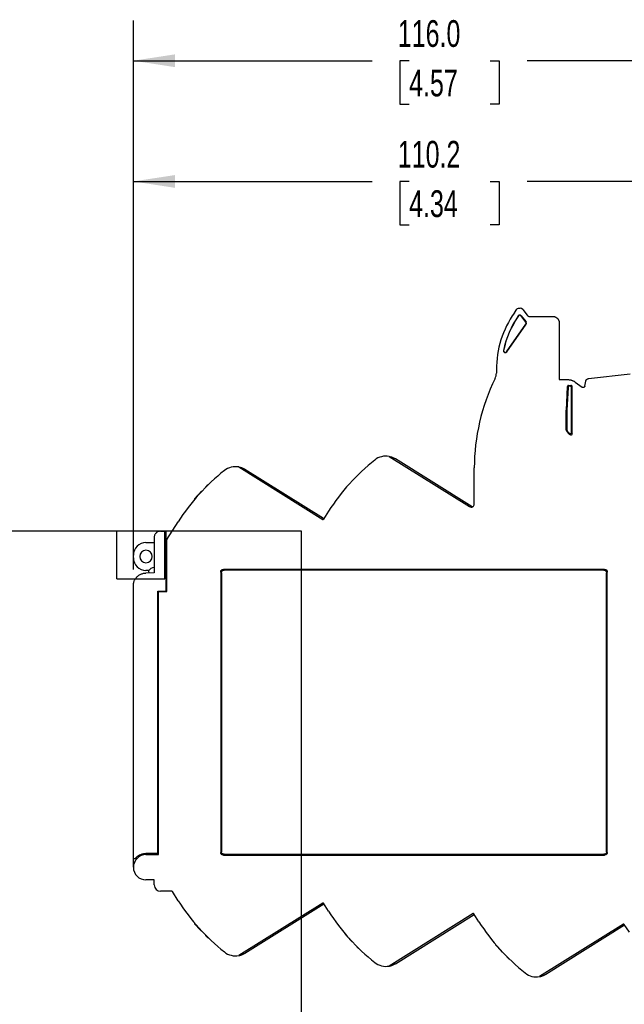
# Model space of a CAD drawing. Header units: millimetres. Extents: x 6 to 543, y 6 to 393.
# Tile 5 of 12: x 228 to 324, y 135 to 290. Entities that reach past the tile are written whole.
import ezdxf

# ---------------------------------------------------------------- set-up
doc = ezdxf.new("R2010")
doc.units = ezdxf.units.MM
doc.header["$LTSCALE"] = 2
doc.layers.add('DIMENSIONS', color=140, linetype='Continuous', lineweight=25)
doc.layers.add('TEXT', color=140, linetype='Continuous', lineweight=25)
doc.styles.add('SLDTEXTSTYLE0', font='TXT', dxfattribs={"width": 0.7})
doc.dimstyles.new('SLDDIMSTYLE1', dxfattribs={"dimtxt": 4.316016, "dimasz": 6.604, "dimexe": 0, "dimexo": 0.0625, "dimgap": 1.079004, "dimtad": 0, "dimtih": 1, "dimtoh": 1, "dimrnd": 1e-09, "dimzin": 12, "dimdsep": 46, "dimtxsty": 'SLDTEXTSTYLE0', "dimsah": 1, "dimcen": 0.09, "dimadec": 0, "dimazin": 3, "dimtfac": 1, "dimtofl": 0, "dimtmove": 0, "dimatfit": 3, "dimfxl": 0, "dimfrac": 2, "dimtolj": 1, "dimtzin": 12, "dimarcsym": 0})
doc.dimstyles.new('SLDDIMSTYLE2', dxfattribs={"dimtxt": 4.316016, "dimasz": 6.604, "dimexe": 0, "dimexo": 0.0625, "dimgap": 1.079004, "dimtad": 0, "dimtih": 1, "dimtoh": 1, "dimrnd": 1e-09, "dimzin": 4, "dimdsep": 46, "dimtxsty": 'SLDTEXTSTYLE0', "dimsah": 1, "dimcen": 0.09, "dimadec": 0, "dimazin": 1, "dimtfac": 1, "dimtofl": 0, "dimtmove": 0, "dimatfit": 3, "dimfxl": 0, "dimfrac": 2, "dimtolj": 1, "dimtzin": 12, "dimarcsym": 0})

# ---------------------------------------------------------------- blocks, each defined once
blk = doc.blocks.new('_D_5')
at = {"layer": 'DIMENSIONS'}
for p, q in [((246.48, 203.39), (246.48, 271.2)), ((356.63, 196.64), (356.63, 271.2)), ((246.48, 264.85), (284.31, 264.85)), ((290.15, 264.85), (288.7, 264.85)), ((288.7, 264.85), (288.7, 257.99)), ((302.98, 264.85), (304.43, 264.85)), ((304.43, 264.85), (304.43, 257.99)), ((356.63, 264.85), (308.83, 264.85)), ((288.7, 257.99), (290.15, 257.99)), ((304.43, 257.99), (302.98, 257.99))]:
    blk.add_line(p, q, dxfattribs=at)
for points in [[(246.48, 264.85), (253.08, 263.83), (253.08, 265.86)], [(356.63, 264.85), (350.02, 265.86), (350.02, 263.83)]]:
    blk.add_solid(points, dxfattribs=at)
at = {"layer": 'DIMENSIONS', "char_height": 4.233, "attachment_point": 1, "style": 'SLDTEXTSTYLE0'}
for s, insert in [('110.2', (288.36, 271.27)), ('4.34', (290.15, 263.45))]:
    blk.add_mtext(s, dxfattribs=dict(at, insert=insert))
blk = doc.blocks.new('_D_6')
at = {"layer": 'DIMENSIONS'}
for p, q in [((246.48, 203.39), (246.48, 290.31)), ((362.48, 245.26), (362.48, 290.31)), ((246.48, 283.96), (284.31, 283.96)), ((290.15, 283.96), (288.7, 283.96)), ((288.7, 283.96), (288.7, 277.1)), ((302.98, 283.96), (304.43, 283.96)), ((304.43, 283.96), (304.43, 277.1)), ((362.48, 283.96), (308.83, 283.96)), ((288.7, 277.1), (290.15, 277.1)), ((304.43, 277.1), (302.98, 277.1))]:
    blk.add_line(p, q, dxfattribs=at)
for points in [[(246.48, 283.96), (253.08, 282.94), (253.08, 284.97)], [(362.48, 283.96), (355.87, 284.97), (355.87, 282.94)]]:
    blk.add_solid(points, dxfattribs=at)
at = {"layer": 'DIMENSIONS', "char_height": 4.233, "attachment_point": 1, "style": 'SLDTEXTSTYLE0'}
for s, insert in [('116.0', (288.36, 290.38)), ('4.57', (290.15, 282.55))]:
    blk.add_mtext(s, dxfattribs=dict(at, insert=insert))

msp = doc.modelspace()

# ---------------------------------------------------------------- linework, layer by layer
for p, q in [((307.48, 244.774), (307.745, 244.774)), ((306.824, 244.057), (307.237, 244.648)), ((307.444, 243.566), (307.47, 243.548)), ((307.921, 243.579), (307.896, 243.56)), ((308.656, 242.588), (307.896, 243.56)), ((307.921, 243.579), (308.68, 242.607)), ((308.139, 244.582), (308.855, 243.666)), ((309.249, 243.474), (312.926, 243.474)), ((305.592, 237.885), (308.664, 242.273)), ((305.617, 237.868), (308.689, 242.255)), ((308.656, 242.588), (308.68, 242.607)), ((308.664, 242.273), (308.689, 242.255)), ((313.926, 242.474), (313.926, 233.474)), ((305.115, 238.092), (305.085, 238.098)), ((305.617, 237.868), (305.592, 237.885)), ((303.976, 235.023), (303.976, 234.518)), ((318.564, 233.635), (325.163, 234.376)), ((313.926, 233.474), (315.275, 233.474)), ((315.205, 232.358), (315, 228.635)), ((315.205, 232.358), (315.319, 232.237)), ((315.402, 232.544), (315.788, 232.544)), ((315.402, 232.544), (315.516, 232.424)), ((315.668, 232.424), (315.516, 232.424)), ((315.668, 232.424), (315.788, 232.544)), ((315.865, 232.226), (315.986, 232.347)), ((315.986, 224.906), (315.986, 232.347)), ((316.452, 233.091), (317.579, 232.27)), ((317.972, 232.424), (318.129, 233.234)), ((315.319, 232.237), (315.121, 228.631)), ((315.865, 225.132), (315.865, 232.226)), ((314.999, 228.58), (315, 228.635)), ((314.999, 228.58), (314.999, 225.611)), ((314.999, 228.58), (315.119, 228.577)), ((315.121, 228.631), (315, 228.635)), ((315.121, 228.631), (315.119, 228.577)), ((315.119, 228.577), (315.119, 225.642)), ((315.119, 225.642), (314.999, 225.611)), ((315.185, 225.396), (315.058, 225.377)), ((286.994, 221.314), (299.711, 213.368)), ((300.147, 213.331), (287.977, 220.935)), ((263.175, 219.648), (276.461, 211.346)), ((276.609, 211.49), (264.158, 219.27)), ((300.476, 213.792), (300.476, 219.493)), ((258.301, 216.863), (258.345, 216.835)), ((280.614, 216.88), (280.609, 216.882)), ((256.231, 214.565), (256.186, 214.594)), ((256.375, 214.734), (256.33, 214.763)), ((277.396, 212.629), (276.598, 211.378)), ((251.791, 208.161), (253.577, 210.964)), ((250.776, 209.475), (251.676, 209.476)), ((251.676, 200.006), (251.676, 209.476)), ((248.476, 207.674), (249.776, 207.674)), ((249.776, 208.475), (249.776, 202.874)), ((251.676, 207.674), (251.776, 207.674)), ((251.776, 208.137), (251.791, 208.161)), ((251.776, 208.108), (251.776, 208.137)), ((251.776, 199.906), (251.776, 208.108)), ((246.476, 205.274), (246.476, 205.674)), ((249.776, 202.874), (248.441, 202.851)), ((248.94, 203.274), (248.476, 203.274)), ((248.901, 203.209), (248.907, 202.859)), ((251.776, 203.274), (251.676, 203.274)), ((260.31, 203.012), (260.31, 158.636)), ((260.31, 203.012), (260.426, 202.896)), ((260.426, 202.896), (260.426, 158.751)), ((321.114, 203.439), (260.738, 203.439)), ((260.738, 203.439), (260.853, 203.324)), ((320.998, 203.324), (260.853, 203.324)), ((321.114, 203.439), (320.998, 203.324)), ((321.541, 203.012), (321.426, 202.896)), ((321.426, 158.751), (321.426, 202.896)), ((321.541, 158.636), (321.541, 203.012)), ((246.476, 157.686), (246.476, 200.851)), ((250.376, 200.006), (251.676, 200.006)), ((250.376, 158.474), (250.376, 200.006)), ((250.476, 158.274), (250.476, 199.906)), ((250.476, 199.906), (251.776, 199.906)), ((246.476, 157.686), (246.776, 157.67)), ((246.476, 156.274), (246.476, 157.686)), ((247.031, 157.657), (246.776, 157.67)), ((250.376, 158.474), (248.476, 158.474)), ((248.476, 158.274), (250.476, 158.274)), ((250.376, 158.474), (250.376, 158.274)), ((260.426, 158.751), (260.31, 158.636)), ((260.738, 158.208), (260.853, 158.324)), ((260.738, 158.208), (321.114, 158.208)), ((260.853, 158.324), (320.998, 158.324)), ((321.114, 158.208), (320.998, 158.324)), ((321.541, 158.636), (321.426, 158.751)), ((249.776, 154.274), (248.476, 154.274)), ((249.776, 153.474), (249.776, 154.274)), ((252.573, 152.474), (250.776, 152.474)), ((253.577, 150.984), (252.657, 152.428)), ((276.461, 150.601), (263.175, 142.3)), ((264.158, 142.678), (276.652, 150.485)), ((277.396, 149.319), (276.598, 150.57)), ((300.28, 148.936), (286.994, 140.634)), ((287.977, 141.012), (300.471, 148.82)), ((301.215, 147.653), (300.417, 148.905)), ((256.186, 147.354), (256.231, 147.382)), ((256.375, 147.213), (256.33, 147.185)), ((324.099, 147.27), (310.813, 138.968)), ((311.809, 139.355), (324.29, 147.154)), ((325.034, 145.987), (324.236, 147.239)), ((258.345, 145.113), (258.301, 145.085)), ((280.028, 145.687), (280.059, 145.706)), ((280.203, 145.537), (280.172, 145.518)), ((282.174, 143.437), (282.143, 143.418)), ((303.87, 144.019), (303.887, 144.03)), ((304.031, 143.861), (304.014, 143.85)), ((306.003, 141.762), (305.985, 141.751))]:
    msp.add_line(p, q)
for centre, radius, start, end in [((319.726, 235.023), 15.75, 145, 180), ((319.726, 235.023), 14.96, 145.17905, 168.13855), ((319.726, 235.023), 14.929, 145.17905, 168.13855), ((307.687, 243.397), 0.296, 38, 145.17905), ((307.687, 243.397), 0.265, 38, 145.17905), ((308.447, 242.425), 0.265, 325, 38), ((308.447, 242.425), 0.296, 325, 38), ((305.375, 238.038), 0.296, 168.13855, 325), ((305.375, 238.038), 0.265, 168.13855, 325), ((301.976, 234.518), 2, 333.77412, 0), ((332.476, 219.493), 32, 153.77412, 180), ((316.476, 226.14), 1.61, 208.28791, 240.89947), ((316.476, 226.14), 1.49, 209.98949, 231.3121), ((286.48, 218.511), 2.85, 79.59365, 128.449), ((305.228, 194.898), 33, 128.449, 147.5), ((281.409, 193.233), 33, 128.449, 147.5), ((262.661, 216.845), 2.85, 79.59365, 128.449), ((281.354, 193.25), 33, 134.31136, 135.15445), ((281.354, 193.25), 33, 137.12716, 139.31324), ((257.352, 215.532), 0.25, 99.5436, 137.12716), ((258.134, 216.345), 0.25, 135.15445, 172.49003), ((299.976, 213.792), 0.5, 238, 0), ((276.514, 211.431), 0.1, 238, 327.50001), ((248.476, 205.674), 2, 90, 180), ((251.876, 208.108), 0.1, 147.5, 180), ((248.476, 205.474), 0.987, 0, 180), ((248.476, 205.274), 2, 180, 270), ((248.476, 205.474), 0.987, 180, 0), ((249.776, 202.724), 1, 90, 151.00504), ((248.476, 156.274), 2, 90, 270), ((250.776, 153.474), 1, 180, 270), ((252.573, 152.374), 0.1, 32.5, 90), ((281.409, 168.715), 33, 212.5, 231.551), ((276.514, 150.517), 0.1, 32.49999, 122), ((305.228, 167.049), 33, 212.5, 231.551), ((300.333, 148.851), 0.1, 32.5, 122), ((281.354, 168.698), 33, 220.68676, 222.87284), ((329.047, 165.384), 33, 212.5, 231.551), ((324.152, 147.185), 0.1, 32.49999, 122), ((257.352, 146.416), 0.25, 222.87284, 260.4564), ((258.134, 145.603), 0.25, 187.50997, 224.84555), ((281.354, 168.698), 33, 224.84555, 225.68864), ((305.195, 167.031), 33, 220.68676, 222.87284), ((281.194, 144.749), 0.25, 222.87284, 254.12027), ((281.975, 143.936), 0.25, 193.70549, 224.84555), ((305.195, 167.031), 33, 224.84555, 225.68864), ((329.037, 165.364), 33, 220.68676, 222.87284), ((262.661, 145.102), 2.85, 231.551, 280.40635), ((305.036, 143.082), 0.25, 222.87284, 246.30932), ((305.817, 142.269), 0.25, 201.28047, 224.84555), ((329.037, 165.364), 33, 224.84555, 225.68864), ((286.48, 143.437), 2.85, 231.551, 280.40635), ((310.299, 141.771), 2.85, 231.551, 280.40635)]:
    msp.add_arc(centre, radius, start, end)
for points in [[(307.237, 244.648), (307.292, 244.725), (307.385, 244.774), (307.48, 244.774)], [(308.139, 244.582), (308.046, 244.701), (307.897, 244.774), (307.745, 244.774)], [(315.119, 225.642), (315.119, 225.557), (315.143, 225.469), (315.185, 225.396)], [(315.865, 225.132), (315.905, 225.048), (315.946, 224.974), (315.986, 224.906)]]:
    msp.add_open_spline(points, degree=3)
for points, knots in [([(308.855, 243.666), (308.867, 243.652), (308.891, 243.623), (308.933, 243.585), (308.979, 243.551), (309.045, 243.515), (309.135, 243.481), (309.211, 243.476), (309.249, 243.474)], [0, 0, 0, 0, 0.1253471, 0.2494404, 0.3739073, 0.5003607, 0.7494438, 1, 1, 1, 1]), ([(312.926, 243.474), (312.958, 243.473), (313.024, 243.471), (313.121, 243.456), (313.216, 243.432), (313.309, 243.399), (313.398, 243.357), (313.482, 243.307), (313.561, 243.248), (313.634, 243.182), (313.7, 243.109), (313.758, 243.03), (313.809, 242.946), (313.851, 242.857), (313.884, 242.765), (313.908, 242.669), (313.923, 242.572), (313.925, 242.507), (313.926, 242.474)], [0, 0, 0, 0, 0.0625013, 0.1250021, 0.1875024, 0.2500024, 0.312502, 0.3750015, 0.4375008, 0.5, 0.5624992, 0.6249985, 0.687498, 0.7499976, 0.8124976, 0.8749979, 0.9374987, 1, 1, 1, 1]), ([(315.402, 232.544), (315.39, 232.544), (315.365, 232.542), (315.329, 232.532), (315.295, 232.514), (315.256, 232.483), (315.217, 232.432), (315.209, 232.383), (315.205, 232.358)], [0, 0, 0, 0, 0.1270101, 0.2497246, 0.3728382, 0.5010016, 0.7497031, 1, 1, 1, 1]), ([(315.275, 233.474), (315.321, 233.473), (315.414, 233.471), (315.554, 233.456), (315.691, 233.432), (315.827, 233.398), (315.96, 233.354), (316.09, 233.302), (316.216, 233.24), (316.337, 233.171), (316.414, 233.117), (316.452, 233.091)], [0, 0, 0, 0, 0.1111113, 0.2222225, 0.3333335, 0.4444445, 0.5555555, 0.6666665, 0.7777775, 0.8888887, 1, 1, 1, 1]), ([(315.516, 232.424), (315.502, 232.423), (315.474, 232.421), (315.433, 232.407), (315.396, 232.385), (315.365, 232.355), (315.341, 232.319), (315.324, 232.28), (315.321, 232.251), (315.319, 232.237)], [0, 0, 0, 0, 0.1428651, 0.2857223, 0.4285746, 0.5714254, 0.7142777, 0.8571349, 1, 1, 1, 1]), ([(315.865, 232.226), (315.864, 232.241), (315.862, 232.27), (315.847, 232.313), (315.824, 232.35), (315.792, 232.382), (315.754, 232.405), (315.712, 232.421), (315.683, 232.423), (315.668, 232.424)], [0, 0, 0, 0, 0.1428661, 0.2857232, 0.428575, 0.571425, 0.7142768, 0.8571339, 1, 1, 1, 1]), ([(315.986, 232.347), (315.985, 232.36), (315.984, 232.386), (315.973, 232.423), (315.954, 232.457), (315.921, 232.497), (315.867, 232.536), (315.815, 232.542), (315.788, 232.544)], [0, 0, 0, 0, 0.1272079, 0.2497569, 0.3727081, 0.5010746, 0.7497321, 1, 1, 1, 1]), ([(317.972, 232.424), (317.968, 232.41), (317.961, 232.381), (317.941, 232.341), (317.916, 232.307), (317.886, 232.278), (317.853, 232.255), (317.816, 232.237), (317.773, 232.225), (317.717, 232.22), (317.648, 232.229), (317.603, 232.256), (317.579, 232.27)], [0, 0, 0, 0, 0.0898931, 0.1771954, 0.2619066, 0.3440267, 0.4235554, 0.5004928, 0.5932894, 0.687221, 0.8368625, 1, 1, 1, 1]), ([(318.129, 233.234), (318.134, 233.257), (318.145, 233.302), (318.173, 233.367), (318.21, 233.428), (318.254, 233.482), (318.306, 233.53), (318.364, 233.57), (318.428, 233.602), (318.494, 233.625), (318.541, 233.632), (318.564, 233.635)], [0, 0, 0, 0, 0.1111122, 0.2222235, 0.3333343, 0.4444448, 0.5555552, 0.6666657, 0.7777765, 0.8888878, 1, 1, 1, 1]), ([(314.999, 225.611), (314.999, 225.59), (315.001, 225.55), (315.012, 225.49), (315.031, 225.432), (315.049, 225.395), (315.058, 225.377)], [0, 0, 0, 0, 0.251946, 0.5, 0.748054, 1, 1, 1, 1]), ([(315.544, 224.977), (315.556, 224.969), (315.579, 224.953), (315.618, 224.939), (315.658, 224.933), (315.694, 224.935), (315.726, 224.942), (315.775, 224.961), (315.844, 225.016), (315.858, 225.09), (315.865, 225.132)], [0, 0, 0, 0, 0.09510148, 0.19018598, 0.28153186, 0.36572298, 0.44012203, 0.50304578, 0.72255499, 1, 1, 1, 1]), ([(315.544, 224.977), (315.56, 224.95), (315.592, 224.892), (315.642, 224.811), (315.675, 224.76), (315.692, 224.733)], [0, 0, 0, 0, 0.3112563, 0.6445888, 1, 1, 1, 1]), ([(315.692, 224.733), (315.703, 224.728), (315.723, 224.718), (315.756, 224.71), (315.813, 224.705), (315.893, 224.728), (315.955, 224.791), (315.982, 224.854), (315.985, 224.888), (315.986, 224.906)], [0, 0, 0, 0, 0.0835747, 0.1665351, 0.2514052, 0.500142, 0.7488785, 0.8737024, 1, 1, 1, 1]), ([(286.994, 221.314), (287.003, 221.312), (287.022, 221.309), (287.048, 221.303), (287.075, 221.298), (287.102, 221.292), (287.13, 221.285), (287.159, 221.279), (287.187, 221.271), (287.217, 221.264), (287.247, 221.256), (287.277, 221.247), (287.308, 221.238), (287.375, 221.217), (287.475, 221.182), (287.589, 221.137), (287.7, 221.087), (287.793, 221.04), (287.891, 220.987), (287.953, 220.95), (287.99, 220.928)], [0, 0, 0, 0, 0.0062497, 0.0133489, 0.0217907, 0.0318727, 0.0437705, 0.0575902, 0.0733996, 0.0912436, 0.1111535, 0.1331517, 0.1572549, 0.1834755, 0.3006309, 0.4508064, 0.5755991, 0.72247, 0.834214, 1, 1, 1, 1]), ([(263.175, 219.648), (263.184, 219.647), (263.203, 219.643), (263.229, 219.638), (263.256, 219.632), (263.283, 219.626), (263.311, 219.62), (263.339, 219.613), (263.368, 219.606), (263.398, 219.598), (263.428, 219.59), (263.458, 219.581), (263.489, 219.572), (263.556, 219.551), (263.656, 219.517), (263.77, 219.471), (263.881, 219.422), (263.974, 219.375), (264.072, 219.322), (264.134, 219.284), (264.171, 219.262)], [0, 0, 0, 0, 0.0062496, 0.0133489, 0.0217906, 0.0318726, 0.0437702, 0.0575899, 0.0733991, 0.0912431, 0.1111528, 0.1331509, 0.1572539, 0.1834744, 0.3006295, 0.4508043, 0.575597, 0.7224694, 0.8342144, 1, 1, 1, 1]), ([(256.186, 214.594), (256.187, 214.595), (256.188, 214.596), (256.196, 214.606), (256.21, 214.622), (256.234, 214.651), (256.274, 214.697), (256.311, 214.741), (256.33, 214.763)], [0, 0, 0, 0, 0.1281449, 0.2509637, 0.3735288, 0.5009432, 0.7501507, 1, 1, 1, 1]), ([(250.776, 209.475), (250.744, 209.474), (250.681, 209.472), (250.588, 209.458), (250.496, 209.436), (250.373, 209.394), (250.223, 209.317), (250.064, 209.187), (249.934, 209.028), (249.842, 208.85), (249.786, 208.663), (249.779, 208.538), (249.776, 208.475)], [0, 0, 0, 0, 0.0602601, 0.1200229, 0.1798276, 0.240212, 0.3700039, 0.5001364, 0.6299266, 0.7600573, 0.8799455, 1, 1, 1, 1]), ([(246.476, 200.851), (246.477, 200.9), (246.479, 200.999), (246.496, 201.15), (246.526, 201.306), (246.57, 201.466), (246.63, 201.627), (246.706, 201.788), (246.799, 201.947), (246.911, 202.102), (247.042, 202.25), (247.192, 202.389), (247.36, 202.516), (247.547, 202.627), (247.75, 202.719), (247.969, 202.79), (248.201, 202.838), (248.36, 202.846), (248.441, 202.851)], [0, 0, 0, 0, 0.0469655, 0.0960028, 0.1471118, 0.2002925, 0.2555447, 0.3128683, 0.3722631, 0.4337292, 0.4972662, 0.5628741, 0.6305526, 0.7003017, 0.7721212, 0.8460109, 0.9219705, 1, 1, 1, 1]), ([(260.31, 203.012), (260.311, 203.036), (260.313, 203.084), (260.329, 203.153), (260.354, 203.216), (260.387, 203.272), (260.449, 203.346), (260.565, 203.423), (260.678, 203.434), (260.738, 203.439)], [0, 0, 0, 0, 0.1088325, 0.2125661, 0.3119672, 0.4079065, 0.501351, 0.7385224, 1, 1, 1, 1]), ([(260.426, 202.896), (260.426, 202.921), (260.428, 202.968), (260.443, 203.035), (260.467, 203.098), (260.501, 203.155), (260.547, 203.21), (260.609, 203.26), (260.685, 203.297), (260.767, 203.32), (260.824, 203.323), (260.853, 203.324)], [0, 0, 0, 0, 0.1069479, 0.2079958, 0.3054913, 0.4020413, 0.5003283, 0.6223852, 0.7495809, 0.8715853, 1, 1, 1, 1]), ([(320.998, 203.324), (321.022, 203.323), (321.069, 203.321), (321.137, 203.307), (321.2, 203.283), (321.257, 203.249), (321.312, 203.202), (321.361, 203.141), (321.399, 203.065), (321.422, 202.982), (321.424, 202.926), (321.426, 202.896)], [0, 0, 0, 0, 0.1069479, 0.2079958, 0.3054913, 0.4020413, 0.5003283, 0.6223852, 0.7495809, 0.8715853, 1, 1, 1, 1]), ([(321.114, 203.439), (321.138, 203.438), (321.186, 203.436), (321.255, 203.421), (321.318, 203.396), (321.374, 203.363), (321.448, 203.3), (321.525, 203.184), (321.535, 203.071), (321.541, 203.012)], [0, 0, 0, 0, 0.1088325, 0.2125661, 0.3119672, 0.4079065, 0.501351, 0.7385224, 1, 1, 1, 1]), ([(246.776, 157.67), (246.806, 157.706), (246.866, 157.777), (246.964, 157.875), (247.068, 157.967), (247.176, 158.052), (247.291, 158.13), (247.41, 158.201), (247.566, 158.28), (247.759, 158.359), (247.993, 158.425), (248.232, 158.466), (248.394, 158.471), (248.476, 158.474)], [0, 0, 0, 0, 0.0721269, 0.1435465, 0.2145428, 0.285405, 0.3564238, 0.4278881, 0.5000813, 0.6257856, 0.7499725, 0.8741938, 1, 1, 1, 1]), ([(260.738, 158.208), (260.713, 158.209), (260.665, 158.211), (260.596, 158.227), (260.533, 158.252), (260.477, 158.285), (260.404, 158.347), (260.327, 158.463), (260.316, 158.577), (260.31, 158.636)], [0, 0, 0, 0, 0.1088325, 0.2125661, 0.3119672, 0.4079065, 0.501351, 0.7385224, 1, 1, 1, 1]), ([(260.853, 158.324), (260.829, 158.325), (260.782, 158.326), (260.714, 158.341), (260.652, 158.365), (260.595, 158.399), (260.54, 158.445), (260.49, 158.507), (260.453, 158.583), (260.429, 158.666), (260.427, 158.722), (260.426, 158.751)], [0, 0, 0, 0, 0.1069479, 0.2079958, 0.3054913, 0.4020413, 0.5003283, 0.6223852, 0.7495809, 0.8715853, 1, 1, 1, 1]), ([(321.426, 158.751), (321.425, 158.727), (321.423, 158.68), (321.408, 158.612), (321.384, 158.55), (321.35, 158.493), (321.304, 158.438), (321.243, 158.388), (321.167, 158.351), (321.084, 158.328), (321.027, 158.325), (320.998, 158.324)], [0, 0, 0, 0, 0.1069479, 0.2079958, 0.3054913, 0.4020413, 0.5003283, 0.6223852, 0.7495809, 0.8715853, 1, 1, 1, 1]), ([(321.541, 158.636), (321.54, 158.611), (321.538, 158.563), (321.522, 158.495), (321.498, 158.432), (321.464, 158.375), (321.402, 158.302), (321.286, 158.225), (321.173, 158.214), (321.114, 158.208)], [0, 0, 0, 0, 0.1088325, 0.2125661, 0.3119672, 0.4079065, 0.501351, 0.7385224, 1, 1, 1, 1]), ([(256.33, 147.185), (256.321, 147.196), (256.302, 147.218), (256.275, 147.249), (256.25, 147.279), (256.221, 147.312), (256.192, 147.346), (256.188, 147.351), (256.186, 147.354)], [0, 0, 0, 0, 0.1280385, 0.2509948, 0.3738157, 0.5014637, 0.750179, 1, 1, 1, 1]), ([(280.172, 145.518), (280.162, 145.529), (280.144, 145.551), (280.117, 145.582), (280.092, 145.611), (280.063, 145.645), (280.034, 145.679), (280.03, 145.684), (280.028, 145.687)], [0, 0, 0, 0, 0.1280385, 0.2509948, 0.3738157, 0.5014637, 0.750179, 1, 1, 1, 1]), ([(304.014, 143.85), (304.004, 143.862), (303.985, 143.884), (303.958, 143.915), (303.933, 143.944), (303.905, 143.978), (303.876, 144.012), (303.872, 144.017), (303.87, 144.019)], [0, 0, 0, 0, 0.1280385, 0.2509948, 0.3738157, 0.5014637, 0.750179, 1, 1, 1, 1]), ([(263.175, 142.3), (263.184, 142.301), (263.203, 142.305), (263.23, 142.31), (263.258, 142.316), (263.287, 142.322), (263.317, 142.329), (263.348, 142.337), (263.381, 142.345), (263.414, 142.354), (263.449, 142.364), (263.484, 142.374), (263.551, 142.395), (263.654, 142.43), (263.77, 142.476), (263.882, 142.527), (263.982, 142.577), (264.078, 142.629), (264.139, 142.667), (264.171, 142.686)], [0, 0, 0, 0, 0.006184, 0.013374, 0.022147, 0.0329298, 0.0460364, 0.0617052, 0.0801209, 0.1014258, 0.1257239, 0.1530819, 0.1835292, 0.2905135, 0.4508434, 0.5836004, 0.7224885, 0.8577049, 1, 1, 1, 1]), ([(286.994, 140.634), (287.003, 140.636), (287.022, 140.639), (287.049, 140.645), (287.077, 140.65), (287.106, 140.657), (287.136, 140.664), (287.167, 140.671), (287.2, 140.68), (287.233, 140.689), (287.268, 140.698), (287.304, 140.709), (287.37, 140.729), (287.473, 140.765), (287.589, 140.811), (287.701, 140.861), (287.801, 140.911), (287.897, 140.964), (287.958, 141.001), (287.99, 141.02)], [0, 0, 0, 0, 0.006184, 0.013374, 0.022147, 0.0329298, 0.0460364, 0.0617052, 0.0801209, 0.1014258, 0.1257239, 0.1530819, 0.1835292, 0.2905135, 0.4508434, 0.5836005, 0.7224886, 0.8577049, 1, 1, 1, 1]), ([(310.813, 138.968), (310.822, 138.97), (310.841, 138.974), (310.868, 138.979), (310.896, 138.985), (310.925, 138.991), (310.955, 138.998), (310.986, 139.006), (311.019, 139.014), (311.052, 139.023), (311.087, 139.033), (311.123, 139.043), (311.189, 139.064), (311.292, 139.099), (311.408, 139.145), (311.52, 139.196), (311.62, 139.246), (311.716, 139.298), (311.777, 139.335), (311.809, 139.355)], [0, 0, 0, 0, 0.0061839, 0.0133738, 0.0221467, 0.0329294, 0.0460359, 0.0617046, 0.0801203, 0.1014252, 0.1257234, 0.1530816, 0.1835292, 0.2905135, 0.4508434, 0.5836005, 0.7224886, 0.8577049, 1, 1, 1, 1])]:
    msp.add_open_spline(points, degree=3, knots=knots)
at = {"layer": 'TEXT'}
for p, q in [((6.35, 209.55), (273.05, 209.55)), ((243.84, 201.93), (243.84, 209.55)), ((251.46, 201.93), (251.46, 209.55)), ((273.05, 209.55), (273.05, 6.35)), ((243.84, 201.93), (251.46, 201.93))]:
    msp.add_line(p, q, dxfattribs=at)

# ---------------------------------------------------------------- dimensions: what is measured, and where the dimension line sits
at = {"layer": 'DIMENSIONS'}
for base, p2, dimstyle, picture, middle in [((362.476, 283.955), (362.476, 242.724), 'SLDDIMSTYLE2', '_D_6', (296.566, 283.955)), ((356.626, 264.848), (356.626, 194.104), 'SLDDIMSTYLE1', '_D_5', (296.566, 264.848))]:
    dim = msp.add_linear_dim(base=base, p1=(246.476, 200.851), p2=p2, angle=0, dimstyle=dimstyle, dxfattribs=at)
    dim.commit()
    dim.dimension.update_dxf_attribs({"geometry": picture, "text_midpoint": middle, "dimtype": 160})

doc.saveas('drawing.dxf')
